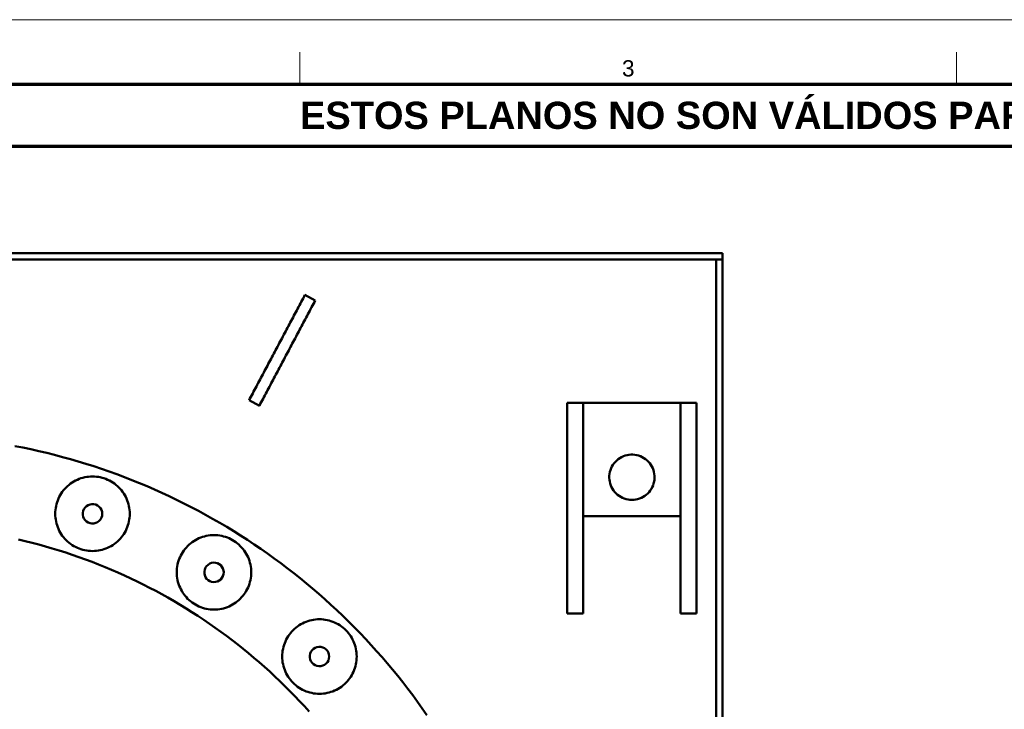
# Model space of a CAD drawing. Header units: millimetres. Extents: x 0 to 841, y 0 to 594.
# Tile 5 of 8: x 179 to 332, y 488 to 594. Entities that reach past the tile are written whole.
import ezdxf
from ezdxf.enums import TextEntityAlignment as Align

# ---------------------------------------------------------------- set-up
doc = ezdxf.new("R2010")
doc.units = ezdxf.units.MM
for name, color, linetype, lineweight in [('FINA', 7, 'CONTINUOUS', 18), ('MARCO', 7, 'CONTINUOUS', 70), ('TXT', 7, 'CONTINUOUS', 25), ('VIS', 7, 'CONTINUOUS', 50)]:
    doc.layers.add(name, color=color, linetype=linetype, lineweight=lineweight)
doc.styles.add('STD', font='LiberationSans-Regular.ttf')
doc.styles.add('STDB', font='LiberationSans-Bold.ttf')

msp = doc.modelspace()

# ---------------------------------------------------------------- linework, layer by layer
at = {"layer": 'FINA'}
for p, q in [((222.75, 584), (222.75, 589)), ((324.12, 584), (324.12, 589))]:
    msp.add_line(p, q, dxfattribs=at)
msp.add_lwpolyline([(0, 0), (841, 0), (841, 594), (0, 594)], close=True, dxfattribs=at)
at = {"layer": 'MARCO'}
for points in [[(20, 10), (831, 10), (831, 584), (20, 584)], [(20, 574.5), (831, 574.5), (831, 584), (20, 584)]]:
    msp.add_lwpolyline(points, close=True, dxfattribs=at)
at = {"layer": 'VIS'}
for points in [[(32, 558), (288, 558)], [(288, 557), (288, 558)], [(32, 557), (288, 557)], [(287, 303), (287, 557)], [(287, 557), (288, 557)], [(288, 303), (288, 557)], [(223.52, 551.55), (223.38, 551.28), (223.24, 551.01), (223.1, 550.75), (222.95, 550.48), (222.81, 550.22), (222.67, 549.95), (222.53, 549.68), (222.39, 549.42), (222.25, 549.15), (222.1, 548.88), (221.96, 548.62), (221.82, 548.35), (221.68, 548.08), (221.54, 547.82), (221.4, 547.55), (221.26, 547.29), (221.11, 547.02), (220.97, 546.75), (220.83, 546.49), (220.69, 546.22), (220.55, 545.95), (220.41, 545.69), (220.27, 545.42), (220.12, 545.15), (219.98, 544.89), (219.84, 544.62), (219.7, 544.35), (219.56, 544.09), (219.42, 543.82), (219.28, 543.56), (219.13, 543.29), (218.99, 543.02), (218.85, 542.76), (218.71, 542.49), (218.57, 542.22), (218.43, 541.96), (218.29, 541.69), (218.14, 541.42), (218, 541.16), (217.86, 540.89), (217.72, 540.62), (217.58, 540.36), (217.44, 540.09), (217.3, 539.83), (217.15, 539.56), (217.01, 539.29), (216.87, 539.03), (216.73, 538.76), (216.59, 538.49), (216.45, 538.23), (216.31, 537.96), (216.16, 537.69), (216.02, 537.43), (215.88, 537.16), (215.74, 536.89), (215.6, 536.63), (215.46, 536.36), (215.32, 536.1), (215.17, 535.83), (215.03, 535.56), (214.89, 535.3)], [(225.11, 550.7), (224.97, 550.44), (224.83, 550.17), (224.68, 549.9), (224.54, 549.64), (224.4, 549.37), (224.26, 549.11), (224.12, 548.84), (223.98, 548.57), (223.84, 548.31), (223.69, 548.04), (223.55, 547.77), (223.41, 547.51), (223.27, 547.24), (223.13, 546.97), (222.99, 546.71), (222.85, 546.44), (222.7, 546.17), (222.56, 545.91), (222.42, 545.64), (222.28, 545.38), (222.14, 545.11), (222, 544.84), (221.86, 544.58), (221.71, 544.31), (221.57, 544.04), (221.43, 543.78), (221.29, 543.51), (221.15, 543.24), (221.01, 542.98), (220.87, 542.71), (220.72, 542.44), (220.58, 542.18), (220.44, 541.91), (220.3, 541.65), (220.16, 541.38), (220.02, 541.11), (219.88, 540.85), (219.73, 540.58), (219.59, 540.31), (219.45, 540.05), (219.31, 539.78), (219.17, 539.51), (219.03, 539.25), (218.89, 538.98), (218.74, 538.71), (218.6, 538.45), (218.46, 538.18), (218.32, 537.92), (218.18, 537.65), (218.04, 537.38), (217.9, 537.12), (217.75, 536.85), (217.61, 536.58), (217.47, 536.32), (217.33, 536.05), (217.19, 535.78), (217.05, 535.52), (216.9, 535.25), (216.76, 534.99), (216.62, 534.72), (216.48, 534.45)], [(223.52, 551.55), (225.11, 550.7)], [(216.48, 534.45), (214.89, 535.3)], [(264, 534.91), (266.5, 534.91)], [(264, 534.91), (264, 502.41)], [(266.5, 534.91), (266.5, 502.41)], [(266.5, 534.91), (281.5, 534.91)], [(266.5, 534.91), (266.5, 517.41)], [(281.5, 534.91), (284, 534.91)], [(281.5, 534.91), (281.5, 502.41)], [(281.5, 534.91), (281.5, 517.41)], [(284, 534.91), (284, 502.41)], [(242.35, 486.73), (241.63, 487.76), (240.9, 488.78), (240.16, 489.79), (239.4, 490.79), (238.63, 491.79), (237.85, 492.77), (237.05, 493.74), (236.24, 494.71), (235.43, 495.66), (234.59, 496.6), (233.75, 497.53), (232.9, 498.45), (232.03, 499.37), (231.15, 500.26), (230.26, 501.15), (229.37, 502.03), (228.45, 502.9), (227.53, 503.75), (226.6, 504.59), (225.66, 505.43), (224.71, 506.24), (223.74, 507.05), (222.77, 507.85), (221.79, 508.63), (220.79, 509.4), (219.79, 510.16), (218.78, 510.9), (217.76, 511.63), (216.73, 512.35), (215.69, 513.06), (214.64, 513.75), (213.58, 514.43), (212.52, 515.1), (211.44, 515.75), (210.36, 516.39), (209.27, 517.02), (208.18, 517.63), (207.07, 518.23), (205.96, 518.81), (204.84, 519.38), (203.71, 519.94), (202.58, 520.48), (201.44, 521.01), (200.29, 521.52), (199.14, 522.02), (197.98, 522.51), (196.81, 522.98), (195.64, 523.43), (194.46, 523.87), (193.28, 524.3), (192.09, 524.71), (190.9, 525.11), (189.7, 525.49), (188.5, 525.85), (187.3, 526.2), (186.08, 526.54), (184.87, 526.86), (183.65, 527.16), (182.43, 527.45), (181.2, 527.73), (179.97, 527.99), (178.74, 528.23)], [(274, 519.91), (273.7, 519.93), (273.4, 519.96), (273.11, 520.03), (272.82, 520.12), (272.54, 520.23), (272.27, 520.37), (272.02, 520.53), (271.78, 520.71), (271.55, 520.91), (271.35, 521.13), (271.16, 521.37), (270.99, 521.62), (270.85, 521.88), (270.73, 522.16), (270.64, 522.45), (270.57, 522.74), (270.52, 523.04), (270.5, 523.34), (270.51, 523.64), (270.54, 523.94), (270.6, 524.23), (270.68, 524.52), (270.79, 524.8), (270.92, 525.08), (271.07, 525.33), (271.25, 525.58), (271.45, 525.81), (271.66, 526.02), (271.89, 526.21), (272.14, 526.38), (272.4, 526.53), (272.68, 526.65), (272.96, 526.76), (273.25, 526.83), (273.55, 526.88), (273.85, 526.91), (274.15, 526.91), (274.45, 526.88), (274.75, 526.83), (275.04, 526.76), (275.32, 526.65), (275.6, 526.53), (275.86, 526.38), (276.11, 526.21), (276.34, 526.02), (276.55, 525.81), (276.75, 525.58), (276.93, 525.33), (277.08, 525.08), (277.21, 524.8), (277.32, 524.52), (277.4, 524.23), (277.46, 523.94), (277.49, 523.64), (277.5, 523.34), (277.48, 523.04), (277.43, 522.74), (277.36, 522.45), (277.27, 522.16), (277.15, 521.88), (277.01, 521.62), (276.84, 521.37), (276.65, 521.13), (276.45, 520.91), (276.22, 520.71), (275.98, 520.53), (275.73, 520.37), (275.46, 520.23), (275.18, 520.12), (274.89, 520.03), (274.6, 519.96), (274.3, 519.93), (274, 519.91)], [(196.47, 517.78), (196.46, 518.08), (196.43, 518.38), (196.4, 518.68), (196.34, 518.98), (196.27, 519.27), (196.18, 519.56), (196.08, 519.84), (195.97, 520.12), (195.84, 520.39), (195.7, 520.66), (195.54, 520.91), (195.37, 521.16), (195.18, 521.4), (194.99, 521.63), (194.78, 521.85), (194.56, 522.05), (194.33, 522.25), (194.1, 522.43), (193.85, 522.6), (193.59, 522.76), (193.33, 522.9), (193.05, 523.03), (192.78, 523.15), (192.49, 523.25), (192.2, 523.34), (191.91, 523.41), (191.62, 523.46), (191.32, 523.5), (191.02, 523.52), (190.72, 523.53), (190.42, 523.52), (190.11, 523.5), (189.82, 523.46), (189.52, 523.41), (189.23, 523.34), (188.94, 523.25), (188.66, 523.15), (188.38, 523.03), (188.11, 522.9), (187.84, 522.76), (187.58, 522.6), (187.34, 522.43), (187.1, 522.25), (186.87, 522.05), (186.65, 521.85), (186.44, 521.63), (186.25, 521.4), (186.06, 521.16), (185.89, 520.91), (185.74, 520.66), (185.59, 520.39), (185.46, 520.12), (185.35, 519.84), (185.25, 519.56), (185.16, 519.27), (185.09, 518.98), (185.04, 518.68), (185, 518.38), (184.97, 518.08), (184.97, 517.78), (184.97, 517.48), (185, 517.18), (185.04, 516.88), (185.09, 516.59), (185.16, 516.29), (185.25, 516), (185.35, 515.72), (185.46, 515.44), (185.59, 515.17), (185.74, 514.91), (185.89, 514.65), (186.06, 514.4), (186.25, 514.16), (186.44, 513.93), (186.65, 513.72), (186.87, 513.51), (187.1, 513.31), (187.34, 513.13), (187.58, 512.96), (187.84, 512.8), (188.11, 512.66), (188.38, 512.53), (188.66, 512.41), (188.94, 512.31), (189.23, 512.23), (189.52, 512.16), (189.82, 512.1), (190.11, 512.06), (190.42, 512.04), (190.72, 512.03), (191.02, 512.04), (191.32, 512.06), (191.62, 512.1), (191.91, 512.16), (192.2, 512.23), (192.49, 512.31), (192.78, 512.41), (193.05, 512.53), (193.33, 512.66), (193.59, 512.8), (193.85, 512.96), (194.1, 513.13), (194.33, 513.31), (194.56, 513.51), (194.78, 513.72), (194.99, 513.93), (195.18, 514.16), (195.37, 514.4), (195.54, 514.65), (195.7, 514.91), (195.84, 515.17), (195.97, 515.44), (196.08, 515.72), (196.18, 516), (196.27, 516.29), (196.34, 516.59), (196.4, 516.88), (196.43, 517.18), (196.46, 517.48), (196.47, 517.78)], [(192.22, 517.78), (192.19, 518.08), (192.09, 518.37), (191.95, 518.64), (191.75, 518.87), (191.51, 519.05), (191.24, 519.19), (190.94, 519.26), (190.64, 519.28), (190.34, 519.23), (190.06, 519.13), (189.8, 518.97), (189.58, 518.76), (189.4, 518.51), (189.28, 518.23), (189.22, 517.93), (189.22, 517.63), (189.28, 517.33), (189.4, 517.05), (189.58, 516.8), (189.8, 516.59), (190.06, 516.43), (190.34, 516.33), (190.64, 516.28), (190.94, 516.3), (191.24, 516.37), (191.51, 516.51), (191.75, 516.69), (191.95, 516.92), (192.09, 517.19), (192.19, 517.48), (192.22, 517.78)], [(266.5, 517.41), (281.5, 517.41)], [(215.23, 508.75), (215.22, 509.05), (215.2, 509.35), (215.16, 509.64), (215.1, 509.94), (215.03, 510.23), (214.95, 510.52), (214.85, 510.81), (214.73, 511.08), (214.6, 511.36), (214.46, 511.62), (214.3, 511.88), (214.13, 512.13), (213.95, 512.36), (213.75, 512.59), (213.54, 512.81), (213.33, 513.02), (213.1, 513.21), (212.86, 513.4), (212.61, 513.57), (212.35, 513.72), (212.09, 513.87), (211.82, 514), (211.54, 514.11), (211.26, 514.21), (210.97, 514.3), (210.67, 514.37), (210.38, 514.42), (210.08, 514.46), (209.78, 514.49), (209.48, 514.5), (209.18, 514.49), (208.88, 514.46), (208.58, 514.42), (208.28, 514.37), (207.99, 514.3), (207.7, 514.21), (207.42, 514.11), (207.14, 514), (206.87, 513.87), (206.6, 513.72), (206.35, 513.57), (206.1, 513.4), (205.86, 513.21), (205.63, 513.02), (205.41, 512.81), (205.21, 512.59), (205.01, 512.36), (204.83, 512.13), (204.66, 511.88), (204.5, 511.62), (204.36, 511.36), (204.23, 511.08), (204.11, 510.81), (204.01, 510.52), (203.92, 510.23), (203.85, 509.94), (203.8, 509.64), (203.76, 509.35), (203.74, 509.05), (203.73, 508.75), (203.74, 508.44), (203.76, 508.14), (203.8, 507.85), (203.85, 507.55), (203.92, 507.26), (204.01, 506.97), (204.11, 506.68), (204.23, 506.41), (204.36, 506.13), (204.5, 505.87), (204.66, 505.61), (204.83, 505.37), (205.01, 505.13), (205.21, 504.9), (205.41, 504.68), (205.63, 504.47), (205.86, 504.28), (206.1, 504.09), (206.35, 503.92), (206.6, 503.77), (206.87, 503.62), (207.14, 503.49), (207.42, 503.38), (207.7, 503.28), (207.99, 503.19), (208.28, 503.12), (208.58, 503.07), (208.88, 503.03), (209.18, 503), (209.48, 503), (209.78, 503), (210.08, 503.03), (210.38, 503.07), (210.67, 503.12), (210.97, 503.19), (211.26, 503.28), (211.54, 503.38), (211.82, 503.49), (212.09, 503.62), (212.35, 503.77), (212.61, 503.92), (212.86, 504.09), (213.1, 504.28), (213.33, 504.47), (213.54, 504.68), (213.75, 504.9), (213.95, 505.13), (214.13, 505.37), (214.3, 505.61), (214.46, 505.87), (214.6, 506.13), (214.73, 506.41), (214.85, 506.68), (214.95, 506.97), (215.03, 507.26), (215.1, 507.55), (215.16, 507.85), (215.2, 508.14), (215.22, 508.44), (215.23, 508.75)], [(224.15, 487.28), (223.43, 488.08), (222.69, 488.87), (221.95, 489.65), (221.19, 490.43), (220.43, 491.19), (219.65, 491.95), (218.87, 492.69), (218.08, 493.43), (217.28, 494.15), (216.47, 494.87), (215.65, 495.57), (214.82, 496.26), (213.98, 496.95), (213.14, 497.62), (212.28, 498.28), (211.42, 498.93), (210.55, 499.58), (209.67, 500.21), (208.79, 500.82), (207.89, 501.43), (206.99, 502.03), (206.08, 502.61), (205.17, 503.19), (204.24, 503.75), (203.31, 504.3), (202.37, 504.84), (201.43, 505.36), (200.48, 505.88), (199.52, 506.38), (198.56, 506.87), (197.59, 507.35), (196.62, 507.82), (195.64, 508.27), (194.65, 508.71), (193.66, 509.14), (192.66, 509.56), (191.66, 509.96), (190.65, 510.35), (189.64, 510.73), (188.62, 511.1), (187.6, 511.45), (186.58, 511.79), (185.55, 512.12), (184.51, 512.43), (183.47, 512.73), (182.43, 513.02), (181.39, 513.3), (180.34, 513.56), (179.29, 513.81)], [(224.15, 487.28), (223.43, 488.08), (222.69, 488.87), (221.95, 489.65), (221.19, 490.43), (220.43, 491.19), (219.65, 491.95), (218.87, 492.69), (218.08, 493.43), (217.28, 494.15), (216.47, 494.87), (215.65, 495.57), (214.82, 496.26), (213.98, 496.95), (213.14, 497.62), (212.28, 498.28), (211.42, 498.93), (210.55, 499.58), (209.67, 500.21), (208.79, 500.82), (207.89, 501.43), (206.99, 502.03), (206.08, 502.61), (205.17, 503.19), (204.24, 503.75), (203.31, 504.3), (202.37, 504.84), (201.43, 505.36), (200.48, 505.88), (199.52, 506.38), (198.56, 506.87), (197.59, 507.35), (196.62, 507.82), (195.64, 508.27), (194.65, 508.71), (193.66, 509.14), (192.66, 509.56), (191.66, 509.96), (190.65, 510.35), (189.64, 510.73), (188.62, 511.1), (187.6, 511.45), (186.58, 511.79), (185.55, 512.12), (184.51, 512.43), (183.47, 512.73), (182.43, 513.02), (181.39, 513.3), (180.34, 513.56), (179.29, 513.81)], [(210.98, 508.75), (210.95, 509.05), (210.86, 509.34), (210.71, 509.6), (210.51, 509.83), (210.27, 510.02), (210, 510.15), (209.71, 510.23), (209.4, 510.24), (209.1, 510.2), (208.82, 510.09), (208.56, 509.93), (208.34, 509.72), (208.17, 509.47), (208.05, 509.19), (207.99, 508.9), (207.99, 508.59), (208.05, 508.3), (208.17, 508.02), (208.34, 507.77), (208.56, 507.56), (208.82, 507.4), (209.1, 507.29), (209.4, 507.25), (209.71, 507.26), (210, 507.34), (210.27, 507.47), (210.51, 507.66), (210.71, 507.89), (210.86, 508.15), (210.95, 508.44), (210.98, 508.75)], [(264, 502.41), (266.5, 502.41)], [(281.5, 502.41), (284, 502.41)], [(231.51, 495.76), (231.5, 496.06), (231.48, 496.36), (231.44, 496.66), (231.39, 496.96), (231.32, 497.25), (231.23, 497.54), (231.13, 497.82), (231.01, 498.1), (230.88, 498.37), (230.74, 498.64), (230.58, 498.89), (230.41, 499.14), (230.23, 499.38), (230.03, 499.61), (229.83, 499.83), (229.61, 500.03), (229.38, 500.23), (229.14, 500.41), (228.89, 500.58), (228.64, 500.74), (228.37, 500.88), (228.1, 501.01), (227.82, 501.13), (227.54, 501.23), (227.25, 501.32), (226.96, 501.39), (226.66, 501.44), (226.36, 501.48), (226.06, 501.5), (225.76, 501.51), (225.46, 501.5), (225.16, 501.48), (224.86, 501.44), (224.57, 501.39), (224.27, 501.32), (223.98, 501.23), (223.7, 501.13), (223.42, 501.01), (223.15, 500.88), (222.89, 500.74), (222.63, 500.58), (222.38, 500.41), (222.14, 500.23), (221.91, 500.03), (221.7, 499.83), (221.49, 499.61), (221.29, 499.38), (221.11, 499.14), (220.94, 498.89), (220.78, 498.64), (220.64, 498.37), (220.51, 498.1), (220.39, 497.82), (220.29, 497.54), (220.21, 497.25), (220.14, 496.96), (220.08, 496.66), (220.04, 496.36), (220.02, 496.06), (220.01, 495.76), (220.02, 495.46), (220.04, 495.16), (220.08, 494.86), (220.14, 494.57), (220.21, 494.27), (220.29, 493.98), (220.39, 493.7), (220.51, 493.42), (220.64, 493.15), (220.78, 492.89), (220.94, 492.63), (221.11, 492.38), (221.29, 492.14), (221.49, 491.91), (221.7, 491.7), (221.91, 491.49), (222.14, 491.29), (222.38, 491.11), (222.63, 490.94), (222.89, 490.78), (223.15, 490.64), (223.42, 490.51), (223.7, 490.39), (223.98, 490.29), (224.27, 490.21), (224.57, 490.14), (224.86, 490.08), (225.16, 490.04), (225.46, 490.02), (225.76, 490.01), (226.06, 490.02), (226.36, 490.04), (226.66, 490.08), (226.96, 490.14), (227.25, 490.21), (227.54, 490.29), (227.82, 490.39), (228.1, 490.51), (228.37, 490.64), (228.64, 490.78), (228.89, 490.94), (229.14, 491.11), (229.38, 491.29), (229.61, 491.49), (229.83, 491.7), (230.03, 491.91), (230.23, 492.14), (230.41, 492.38), (230.58, 492.63), (230.74, 492.89), (230.88, 493.15), (231.01, 493.42), (231.13, 493.7), (231.23, 493.98), (231.32, 494.27), (231.39, 494.57), (231.44, 494.86), (231.48, 495.16), (231.5, 495.46), (231.51, 495.76)], [(227.26, 495.76), (227.23, 496.06), (227.14, 496.35), (226.99, 496.62), (226.79, 496.85), (226.55, 497.03), (226.28, 497.17), (225.99, 497.24), (225.68, 497.26), (225.38, 497.21), (225.1, 497.11), (224.84, 496.95), (224.62, 496.74), (224.45, 496.49), (224.33, 496.21), (224.27, 495.91), (224.27, 495.61), (224.33, 495.31), (224.45, 495.03), (224.62, 494.78), (224.84, 494.57), (225.1, 494.41), (225.38, 494.31), (225.68, 494.26), (225.99, 494.28), (226.28, 494.35), (226.55, 494.49), (226.79, 494.67), (226.99, 494.9), (227.14, 495.17), (227.23, 495.46), (227.26, 495.76)]]:
    msp.add_lwpolyline(points, dxfattribs=at)

# ---------------------------------------------------------------- texts
at = {"layer": 'TXT'}
for s, height, style, p in [('3', 2.5, 'STD', (273.44, 586.5)), ('ESTOS PLANOS NO SON VÁLIDOS PARA FABRICACIÓN HASTA SU REVISIÓN Y APROBACIÓN POR UN INGENIERO CALCULISTA HABILITADO.', 4.2, 'STDB', (425.5, 579.25))]:
    msp.add_text(s, height=height, dxfattribs=dict(at, style=style)).set_placement(p, align=Align.MIDDLE_CENTER)

doc.saveas('drawing.dxf')
